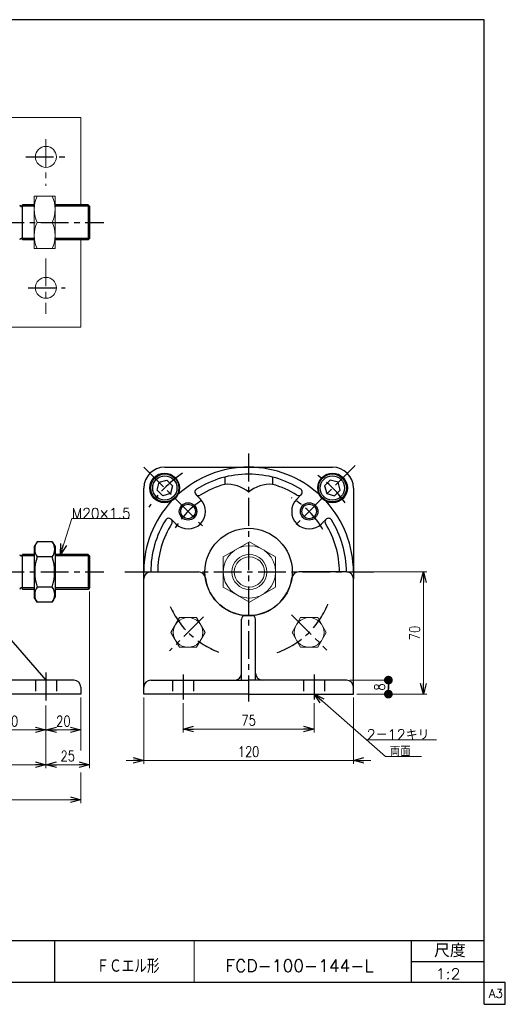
# Model space of a CAD drawing. Header units: millimetres. Extents: x -380 to 408, y -281 to 283.
# Tile 2 of 2: x 130 to 408, y -281 to 283. Entities that reach past the tile are written whole.
import ezdxf
from ezdxf.enums import TextEntityAlignment as Align

# ---------------------------------------------------------------- set-up
doc = ezdxf.new("R2010")
doc.units = ezdxf.units.MM
doc.header["$LTSCALE"] = 0.5
doc.linetypes.add('CENTER', pattern=[50.8, 31.75, -6.35, 6.35, -6.35])
doc.linetypes.add('DASHED', pattern=[19.05, 12.7, -6.35])
doc.layers.add('ZUWAKU', color=7, linetype='Continuous')
doc.styles.add('FdaStyle0', font='txt.shx', dxfattribs={"width": 0.8, "bigfont": 'bigfont'})
doc.dimstyles.new('DaDimRotatedStyle', dxfattribs={"dimtxt": 6, "dimasz": 6.000004, "dimexe": 1, "dimexo": 2, "dimgap": 1, "dimtad": 3, "dimdsep": 46, "dimtxsty": 'FdaStyle0', "dimblk1": 'OPEN30', "dimblk2": 'OPEN30', "dimsah": 1, "dimcen": 0.09, "dimclrd": 4, "dimclre": 4, "dimclrt": 4, "dimadec": 0, "dimazin": 2, "dimtfac": 1, "dimtdec": 4, "dimtmove": 0, "dimatfit": 0, "dimfxl": 1, "dimarcsym": 0})

# ---------------------------------------------------------------- blocks, each defined once
blk = doc.blocks.new('_OPEN30')
at = {"color": 0, "linetype": 'ByBlock', "lineweight": -2}
for p, q in [((-1, 0.267949), (0, 0)), ((0, 0), (-1, -0.267949)), ((0, 0), (-1, 0))]:
    blk.add_line(p, q, dxfattribs=at)
blk = doc.blocks.new('DC_GROUP_Φ100_6')
at = {"color": 4, "linetype": 'Continuous', "lineweight": 25}
for p, q in [((140.02, -16.01), (138.39, -18.83)), ((148.76, -16.01), (140.02, -16.01)), ((148.76, -16.01), (150.39, -18.83)), ((138.39, -18.83), (138.39, -47.83)), ((150.39, -18.83), (150.39, -47.83)), ((148.76, -24.67), (140.02, -24.67)), ((148.76, -41.99), (140.02, -41.99)), ((140.02, -50.65), (138.39, -47.83)), ((148.76, -50.65), (140.02, -50.65)), ((148.76, -50.65), (150.39, -47.83))]:
    blk.add_line(p, q, dxfattribs=at)
for centre, radius, start, end in [((146.35, -20.34), 7.67, 145.6111, 214.3889), ((142.44, -20.34), 7.67, 325.6111, 34.3889), ((167.34, -33.33), 28.66, 162.4111, 197.5889), ((121.44, -33.33), 28.66, 342.4111, 17.5889), ((146.35, -46.32), 7.67, 145.6111, 214.3889), ((142.44, -46.32), 7.67, 325.6111, 34.3889)]:
    blk.add_arc(centre, radius, start, end, dxfattribs=at)
blk = doc.blocks.new('DC_GROUP_Φ100_7')
at = {"color": 4, "linetype": 'Continuous', "lineweight": 13}
for p, q in [((153.44, -23.33), (159.97, -2.79)), ((159.97, -2.79), (192.73, -2.79))]:
    blk.add_line(p, q, dxfattribs=at)
at = {"color": 4, "xscale": 6.000005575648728, "yscale": 5.999978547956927, "rotation": 252.3486127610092}
blk.add_blockref('_OPEN30', (153.44, -23.33), dxfattribs=at)
at = {"color": 4, "style": 'FdaStyle0', "width": 0.777778}
blk.add_text('M20×1.5', height=6, dxfattribs=at).set_placement((159.97, -2.79), (193.57, -2.79), align=Align.FIT)
blk = doc.blocks.new('DC_GROUP_Φ100_8')
at = {"color": 4, "linetype": 'Continuous', "lineweight": 25}
for p, q in [((307.85, 19.24), (304.58, 15.97)), ((312.31, 18.04), (307.85, 19.24)), ((313.51, 13.58), (312.31, 18.04)), ((304.58, 15.97), (305.78, 11.51)), ((305.78, 11.51), (310.24, 10.31)), ((310.24, 10.31), (313.51, 13.58))]:
    blk.add_line(p, q, dxfattribs=at)
for radius in [8, 6.96]:
    blk.add_circle((309.04, 14.77), radius, dxfattribs=at)
blk = doc.blocks.new('DC_GROUP_Φ100_9')
at = {"color": 4, "linetype": 'Continuous', "lineweight": 25}
for p, q in [((208.7, 13.58), (209.9, 18.04)), ((209.9, 18.04), (214.36, 19.24)), ((214.36, 19.24), (217.62, 15.97)), ((211.97, 10.31), (208.7, 13.58)), ((216.43, 11.51), (211.97, 10.31)), ((217.62, 15.97), (216.43, 11.51))]:
    blk.add_line(p, q, dxfattribs=at)
for radius in [8, 6.96]:
    blk.add_circle((213.16, 14.77), radius, dxfattribs=at)
blk = doc.blocks.new('DC_GROUP_Φ100_10')
at = {"color": 4, "linetype": 'Continuous', "lineweight": 13}
for p, q in [((261.56, -16.01), (246.56, -24.67)), ((276.56, -24.67), (261.56, -16.01)), ((246.56, -24.67), (246.56, -41.99)), ((276.56, -41.99), (276.56, -24.67)), ((246.56, -41.99), (261.56, -50.65)), ((261.56, -50.65), (276.56, -41.99))]:
    blk.add_line(p, q, dxfattribs=at)
for radius in [15, 10, 8.65]:
    blk.add_circle((261.56, -33.33), radius, dxfattribs=at)
blk = doc.blocks.new('DC_GROUP_Φ100_11')
at = {"color": 4, "linetype": 'Continuous', "lineweight": 13}
for p, q in [((221.55, -59.46), (216.64, -67.96)), ((231.36, -59.46), (221.55, -59.46)), ((236.27, -67.96), (231.36, -59.46)), ((216.64, -67.96), (221.55, -76.46)), ((231.36, -76.46), (236.27, -67.96)), ((221.55, -76.46), (231.36, -76.46))]:
    blk.add_line(p, q, dxfattribs=at)
blk.add_circle((226.45, -67.96), 8.5, dxfattribs=at)
blk = doc.blocks.new('DC_GROUP_Φ100_12')
at = {"color": 4, "linetype": 'Continuous', "lineweight": 13}
for p, q in [((290.84, -59.46), (285.94, -67.96)), ((300.66, -59.46), (290.84, -59.46)), ((305.57, -67.96), (300.66, -59.46)), ((285.94, -67.96), (290.84, -76.46)), ((300.66, -76.46), (305.57, -67.96)), ((290.84, -76.46), (300.66, -76.46))]:
    blk.add_line(p, q, dxfattribs=at)
blk.add_circle((295.75, -67.96), 8.5, dxfattribs=at)
blk = doc.blocks.new('*D17')
at = {"color": 4, "linetype": 'Continuous', "lineweight": 13}
for p, q in [((105.1, -105.33), (105.1, -125.78)), ((145.1, -109.77), (145.1, -125.78)), ((105.1, -123.78), (145.1, -123.78))]:
    blk.add_line(p, q, dxfattribs=at)
at = {"color": 4, "xscale": 6.000005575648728, "yscale": 5.999978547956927}
for p, rotation in [((105.1, -123.78), 180), ((145.1, -123.78), 360)]:
    blk.add_blockref('_OPEN30', p, dxfattribs=dict(at, rotation=rotation))
at = {"color": 4, "insert": (125.1, -121.78), "char_height": 6, "width": 22.5, "attachment_point": 8, "style": 'FdaStyle0'}
blk.add_mtext('\\T1.00;40', dxfattribs=at)
blk = doc.blocks.new('*D18')
at = {"color": 4, "linetype": 'Continuous', "lineweight": 13}
for p, q in [((165.1, -105.33), (165.1, -125.78)), ((145.1, -109.77), (145.1, -125.78)), ((145.1, -123.78), (165.1, -123.78))]:
    blk.add_line(p, q, dxfattribs=at)
at = {"color": 4, "xscale": 6.000005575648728, "yscale": 5.999978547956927}
for p, rotation in [((145.1, -123.78), 180), ((165.1, -123.78), 360)]:
    blk.add_blockref('_OPEN30', p, dxfattribs=dict(at, rotation=rotation))
at = {"color": 4, "insert": (155.1, -121.78), "char_height": 6, "width": 22.5, "attachment_point": 8, "style": 'FdaStyle0'}
blk.add_mtext('\\T1.00;20', dxfattribs=at)
blk = doc.blocks.new('*D19')
at = {"color": 4, "linetype": 'Continuous', "lineweight": 13}
for p, q in [((223.6, -108.49), (223.6, -125.31)), ((298.6, -108.49), (298.6, -125.31)), ((223.6, -123.31), (298.6, -123.31))]:
    blk.add_line(p, q, dxfattribs=at)
at = {"color": 4, "xscale": 6.000005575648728, "yscale": 5.999978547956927}
for p, rotation in [((223.6, -123.31), 180), ((298.6, -123.31), 360)]:
    blk.add_blockref('_OPEN30', p, dxfattribs=dict(at, rotation=rotation))
at = {"color": 4, "insert": (261.1, -121.31), "char_height": 6, "width": 22.5, "attachment_point": 8, "style": 'FdaStyle0'}
blk.add_mtext('\\T1.00;75', dxfattribs=at)
blk = doc.blocks.new('DA_IMAGEDIMGROUP_1')
at = {"color": 4, "linetype": 'Continuous', "lineweight": 13}
for p, q in [((201.1, -105.31), (201.1, -143.31)), ((321.1, -105.31), (321.1, -143.31)), ((191.1, -141.31), (201.1, -141.31)), ((201.1, -141.31), (321.1, -141.31)), ((331.1, -141.31), (321.1, -141.31))]:
    blk.add_line(p, q, dxfattribs=at)
at = {"color": 4, "xscale": 6.000005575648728, "yscale": 5.999978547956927}
for p, rotation in [((201.1, -141.31), 360), ((321.1, -141.31), 180)]:
    blk.add_blockref('_OPEN30', p, dxfattribs=dict(at, rotation=rotation))
at = {"color": 4, "insert": (261.1, -139.31), "char_height": 6, "width": 30, "attachment_point": 8, "style": 'FdaStyle0'}
blk.add_mtext('\\T1.00;120', dxfattribs=at)
blk = doc.blocks.new('_DOT')
at = {"color": 0, "linetype": 'ByBlock', "lineweight": -2}
blk.add_line((-0.5, 0), (-1, 0), dxfattribs=at)
at = {"color": 0, "linetype": 'ByBlock', "const_width": 0.5}
blk.add_lwpolyline([(-0.25, 0, 1), (0.25, 0, 1)], format="xyb", close=True, dxfattribs=at)
blk = doc.blocks.new('*D21')
at = {"color": 4, "linetype": 'Continuous', "lineweight": 13}
for p, q in [((319.1, -95.31), (343.1, -95.31)), ((341.1, -103.31), (341.1, -95.31)), ((323.1, -103.31), (343.1, -103.31))]:
    blk.add_line(p, q, dxfattribs=at)
at = {"color": 4, "xscale": 5, "yscale": 5}
for p, rotation in [((341.1, -95.31), 90), ((341.1, -103.31), 270)]:
    blk.add_blockref('_DOT', p, dxfattribs=dict(at, rotation=rotation))
at = {"color": 4, "insert": (339.1, -99.31), "char_height": 6, "width": 15, "attachment_point": 8, "rotation": 90, "style": 'FdaStyle0'}
blk.add_mtext('\\T1.00;8', dxfattribs=at)
blk = doc.blocks.new('*D22')
at = {"color": 4, "linetype": 'Continuous', "lineweight": 13}
for p, q in [((319.1, -33.31), (363.15, -33.31)), ((361.15, -103.31), (361.15, -33.31)), ((323.1, -103.31), (363.15, -103.31))]:
    blk.add_line(p, q, dxfattribs=at)
at = {"color": 4, "xscale": 6.000005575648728, "yscale": 5.999978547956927}
for p, rotation in [((361.15, -33.31), 90), ((361.15, -103.31), 270)]:
    blk.add_blockref('_OPEN30', p, dxfattribs=dict(at, rotation=rotation))
at = {"color": 4, "insert": (359.15, -68.31), "char_height": 6, "width": 22.5, "attachment_point": 8, "rotation": 90, "style": 'FdaStyle0'}
blk.add_mtext('\\T1.00;70', dxfattribs=at)
blk = doc.blocks.new('DC_GROUP_Φ100_14')
at = {"color": 4, "linetype": 'Continuous', "lineweight": 13}
for p, q in [((150.39, 181.91), (138.39, 181.91)), ((138.39, 181.91), (138.39, 151.91)), ((150.39, 151.91), (150.39, 181.91)), ((140.01, 166.91), (148.78, 166.91)), ((138.39, 151.91), (150.39, 151.91))]:
    blk.add_line(p, q, dxfattribs=at)
for centre, start, end in [((156.46, 174.41), 155.495, 204.505), ((132.32, 174.41), 335.495, 24.505), ((156.46, 159.41), 155.495, 204.505), ((132.32, 159.41), 335.495, 24.505)]:
    blk.add_arc(centre, 18.08, start, end, dxfattribs=at)
blk = doc.blocks.new('*D28')
at = {"color": 4, "linetype": 'Continuous', "lineweight": 13}
for p, q in [((-218.9, -109.77), (-218.9, -145.78)), ((145.1, -109.77), (145.1, -145.78)), ((-218.9, -143.78), (145.1, -143.78))]:
    blk.add_line(p, q, dxfattribs=at)
at = {"color": 4, "xscale": 6.000005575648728, "yscale": 5.999978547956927}
for p, rotation in [((-218.9, -143.78), 180), ((145.1, -143.78), 360)]:
    blk.add_blockref('_OPEN30', p, dxfattribs=dict(at, rotation=rotation))
at = {"color": 4, "insert": (-36.9, -141.78), "char_height": 6, "width": 15, "attachment_point": 8, "style": 'FdaStyle0'}
blk.add_mtext('\\T1.00;B', dxfattribs=at)
blk = doc.blocks.new('*D29')
at = {"color": 4, "linetype": 'Continuous', "lineweight": 13}
for p, q in [((170.1, -44.51), (170.1, -145.78)), ((145.1, -109.77), (145.1, -145.78)), ((145.1, -143.78), (170.1, -143.78))]:
    blk.add_line(p, q, dxfattribs=at)
at = {"color": 4, "xscale": 6.000005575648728, "yscale": 5.999978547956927}
for p, rotation in [((145.1, -143.78), 180), ((170.1, -143.78), 360)]:
    blk.add_blockref('_OPEN30', p, dxfattribs=dict(at, rotation=rotation))
at = {"color": 4, "insert": (157.6, -141.78), "char_height": 6, "width": 22.5, "attachment_point": 8, "style": 'FdaStyle0'}
blk.add_mtext('\\T1.00;25', dxfattribs=at)
blk = doc.blocks.new('DC_GROUP_Φ100_19')
at = {"color": 4, "linetype": 'Continuous', "lineweight": 13}
for p, q in [((-238.9, -105.33), (-238.9, -165.78)), ((165.1, -105.33), (165.1, -135.55)), ((165.1, -148.18), (165.1, -165.78)), ((-238.9, -163.78), (165.1, -163.78))]:
    blk.add_line(p, q, dxfattribs=at)
at = {"color": 4, "xscale": 6.000005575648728, "yscale": 5.999978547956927}
for p, rotation in [((-238.9, -163.78), 180), ((165.1, -163.78), 360)]:
    blk.add_blockref('_OPEN30', p, dxfattribs=dict(at, rotation=rotation))
at = {"color": 4, "style": 'FdaStyle0'}
blk.add_text('C', height=6, dxfattribs=at).set_placement((-39.9, -161.78), (-33.9, -161.78), align=Align.FIT)

msp = doc.modelspace()

# ---------------------------------------------------------------- linework, layer by layer
at = {"color": 4, "linetype": 'Continuous', "lineweight": 13}
for p, q in [((105.104, 226.911), (165.097, 226.911)), ((165.097, 226.911), (165.097, 176.911)), ((138.393, 176.911), (138.393, 156.911)), ((165.097, 156.911), (165.097, 106.911)), ((165.097, 106.911), (105.097, 106.911)), ((298.603, -103.202), (339.427, -139.059)), ((328.57, -129.523), (368.555, -129.523)), ((339.427, -139.059), (359.987, -139.059))]:
    msp.add_line(p, q, dxfattribs=at)
at = {"color": 4, "linetype": 'CENTER', "lineweight": 13}
for p, q in [((145.104, 214.471), (145.104, 187.834)), ((145.104, 146.157), (145.104, 114.507))]:
    msp.add_line(p, q, dxfattribs=at)
at = {"color": 4, "linetype": 'CENTER', "lineweight": 25}
for p, q in [((133.632, 204.411), (158.388, 204.411)), ((-187.995, 166.911), (178.276, 166.911)), ((134.885, 129.411), (156.194, 129.411)), ((261.103, 34.432), (261.103, -107.456)), ((201.076, 26.699), (235.566, -7.791)), ((321.999, 27.568), (287.106, -7.325)), ((-187.995, -33.328), (178.276, -33.328)), ((190.35, -33.328), (332.774, -33.328)), ((235.287, -59.124), (215.923, -78.488)), ((285.699, -57.905), (305.858, -78.063)), ((145.104, -91.008), (145.104, -107.767)), ((223.603, -92.147), (223.603, -106.492)), ((223.603, -92.147), (223.603, -106.492)), ((298.603, -92.147), (298.603, -106.492)), ((298.603, -92.147), (298.603, -106.492))]:
    msp.add_line(p, q, dxfattribs=at)
at = {"color": 4, "linetype": 'Continuous', "lineweight": 25}
for p, q in [((138.393, 176.096), (130.949, 176.096)), ((138.393, 176.911), (131.794, 176.911)), ((131.794, 156.946), (131.794, 176.911)), ((169.289, 176.911), (150.393, 176.911)), ((170.104, 176.096), (150.393, 176.096)), ((170.104, 176.096), (169.289, 176.911)), ((169.289, 176.911), (169.289, 156.911)), ((170.104, 176.096), (170.104, 157.726)), ((170.104, 176.096), (170.104, 157.726)), ((138.393, 157.726), (130.949, 157.726)), ((138.393, 156.911), (131.794, 156.911)), ((170.104, 157.726), (150.393, 157.726)), ((169.289, 156.911), (150.393, 156.911)), ((170.104, 157.726), (169.289, 156.911)), ((213.103, 26.672), (261.103, 26.672)), ((261.348, 26.672), (309.103, 26.672)), ((247.403, 20.97), (247.403, 16.835)), ((274.803, 20.97), (274.803, 16.835)), ((201.103, -37.308), (201.103, 14.672)), ((321.103, 14.672), (321.103, -37.308)), ((230.945, 10.972), (233.526, 8.391)), ((291.261, 10.972), (288.68, 8.391)), ((216.803, -3.17), (219.384, -5.751)), ((305.403, -3.17), (302.822, -5.751)), ((138.393, -24.143), (130.949, -24.143)), ((138.393, -23.328), (131.794, -23.328)), ((131.794, -43.293), (131.794, -23.328)), ((169.289, -23.328), (150.393, -23.328)), ((170.104, -24.143), (150.393, -24.143)), ((170.104, -24.143), (169.289, -23.328)), ((169.289, -23.328), (169.289, -43.328)), ((170.104, -24.143), (170.104, -42.513)), ((170.104, -24.143), (170.104, -42.513)), ((205.103, -33.308), (232.38, -33.308)), ((205.103, -33.308), (232.38, -33.308)), ((317.103, -33.308), (289.826, -33.308)), ((317.103, -33.308), (289.826, -33.308)), ((201.103, -103.308), (201.103, -37.308)), ((201.103, -103.308), (201.103, -37.308)), ((321.103, -103.308), (321.103, -37.308)), ((321.103, -103.308), (321.103, -37.308)), ((138.393, -42.513), (130.949, -42.513)), ((138.393, -43.328), (131.794, -43.328)), ((170.104, -42.513), (150.393, -42.513)), ((169.289, -43.328), (150.393, -43.328)), ((170.104, -42.513), (169.289, -43.328)), ((257.103, -95.308), (257.103, -60.308)), ((257.103, -95.308), (257.103, -60.308)), ((261.103, -58.308), (259.103, -58.308)), ((261.103, -58.308), (259.103, -58.308)), ((261.103, -58.308), (263.103, -58.308)), ((261.103, -58.308), (263.103, -58.308)), ((265.103, -95.308), (265.103, -60.308)), ((265.103, -95.308), (265.103, -60.308)), ((120.104, -66.422), (145.104, -95.328)), ((161.104, -95.328), (117.104, -95.328)), ((205.103, -95.308), (261.103, -95.308)), ((205.103, -95.308), (261.103, -95.308)), ((317.103, -95.308), (261.103, -95.308)), ((317.103, -95.308), (261.103, -95.308)), ((165.104, -99.328), (165.104, -103.328)), ((165.104, -103.328), (105.104, -103.328)), ((261.103, -103.308), (201.103, -103.308)), ((261.103, -103.308), (201.103, -103.308)), ((261.103, -103.308), (321.103, -103.308)), ((261.103, -103.308), (321.103, -103.308))]:
    msp.add_line(p, q, dxfattribs=at)
at = {"color": 4, "linetype": 'DASHED', "lineweight": 25}
for p, q in [((139.104, -95.328), (139.104, -103.328)), ((151.104, -95.328), (151.104, -103.328)), ((217.603, -95.308), (217.603, -103.308)), ((217.603, -95.308), (217.603, -103.308)), ((229.603, -95.308), (229.603, -103.308)), ((229.603, -95.308), (229.603, -103.308)), ((292.603, -95.308), (292.603, -103.308)), ((292.603, -95.308), (292.603, -103.308)), ((304.603, -95.308), (304.603, -103.308)), ((304.603, -95.308), (304.603, -103.308))]:
    msp.add_line(p, q, dxfattribs=at)
at = {"color": 4, "linetype": 'Continuous', "lineweight": 13}
for centre in [(145.104, 204.411), (145.104, 129.411)]:
    msp.add_circle(centre, 6, dxfattribs=at)
at = {"color": 4, "linetype": 'Continuous', "lineweight": 25}
for centre, radius in [((213.02, 14.755), 8.5), ((309.186, 14.755), 8.5), ((226.455, 1.32), 5), ((295.751, 1.32), 5), ((226.455, 1.32), 4.2), ((295.751, 1.32), 4.2), ((261.103, -33.328), 25)]:
    msp.add_circle(centre, radius, dxfattribs=at)
for centre, radius, start, end in [((130.949, 176.911), 0.845, 180, 357.62816), ((130.949, 156.911), 0.845, 2.37184, 180), ((213.103, 14.672), 12, 90, 180), ((261.103, -33.328), 60, 90, 132.42335), ((261.103, -33.328), 56, 90, 122.16041), ((261.103, -33.328), 56, 57.83959, 90), ((261.103, -33.328), 60, 47.57665, 89.76563), ((309.103, 14.672), 12, 0, 90), ((232.359, 12.386), 2, 122.16041, 302.16041), ((261.103, -33.328), 52, 105.27556, 122.16041), ((248.564, -3.131), 20, 51.01605, 93.32953), ((273.641, -3.131), 20, 86.67047, 128.98395), ((261.103, -33.328), 52, 57.83959, 74.72444), ((289.847, 12.386), 2, 237.83959, 57.83959), ((261.103, -33.328), 60, 137.57665, 179.76563), ((226.455, 1.32), 10, 225, 45), ((295.751, 1.32), 10, 135, 315), ((261.103, -33.328), 60, 0, 42.42335), ((261.103, -33.328), 56, 147.83959, 180), ((215.389, -4.584), 2, 327.83959, 147.83959), ((306.817, -4.584), 2, 32.16041, 212.16041), ((261.103, -33.328), 56, 0, 32.16041), ((261.103, -33.328), 52, 147.83959, 180), ((261.103, -33.328), 52, 0, 32.16041), ((130.949, -23.328), 0.845, 180, 357.62816), ((205.103, -37.308), 4, 90, 180), ((205.103, -37.308), 4, 90, 180), ((232.38, -37.308), 4, 7.92814, 90), ((232.38, -37.308), 4, 7.92814, 90), ((289.826, -37.308), 4, 90, 172.07186), ((289.826, -37.308), 4, 90, 172.07186), ((317.103, -37.308), 4, 0, 90), ((317.103, -37.308), 4, 0, 90), ((261.103, -33.308), 25, 187.92814, 270), ((261.103, -33.308), 25, 187.92814, 270), ((261.103, -33.308), 25, 270, 352.07186), ((261.103, -33.308), 25, 270, 352.07186), ((130.949, -43.328), 0.845, 2.37184, 180), ((259.103, -60.308), 2, 90, 180), ((259.103, -60.308), 2, 90, 180), ((263.103, -60.308), 2, 0, 90), ((263.103, -60.308), 2, 0, 90), ((161.104, -99.328), 4, 0, 90), ((205.103, -99.308), 4, 90, 180), ((205.103, -99.308), 4, 90, 180), ((253.103, -91.308), 4, 270, 0), ((253.103, -91.308), 4, 270, 0), ((269.103, -91.308), 4, 180, 270), ((269.103, -91.308), 4, 180, 270), ((317.103, -99.308), 4, 0, 90), ((317.103, -99.308), 4, 0, 90)]:
    msp.add_arc(centre, radius, start, end, dxfattribs=at)
at = {"color": 4, "linetype": 'CENTER', "lineweight": 25}
for centre, radius, start, end in [((261.103, -33.328), 68, 123.76225, 147.01796), ((261.103, -33.328), 68, 35.63092, 56.42583), ((261.103, -33.328), 49, 123.2866, 148.90521), ((261.103, -33.328), 49, 29.70803, 60.04185), ((261.103, -33.308), 49, 289.50648, 339.23482), ((261.103, -33.308), 49, 289.50648, 339.23482), ((261.103, -33.308), 49, 203.86721, 249.47002), ((261.103, -33.308), 49, 203.86721, 249.47002)]:
    msp.add_arc(centre, radius, start, end, dxfattribs=at)
at = {"layer": 'ZUWAKU', "color": 5, "linetype": 'Continuous', "lineweight": 25}
for p, q in [((396, 283), (-380, 283)), ((396, -281), (396, 283)), ((408, -268.5), (-380, -268.5)), ((408, -281), (408, -268.5)), ((396, -281), (408, -281))]:
    msp.add_line(p, q, dxfattribs=at)
at = {"layer": 'ZUWAKU', "color": 4, "linetype": 'Continuous', "lineweight": 25}
for p, q in [((14, -244.5), (396, -244.5)), ((150, -244.5), (150, -268.5)), ((354.27, -268.5), (354.27, -244.5)), ((354.27, -256.5), (396, -256.5))]:
    msp.add_line(p, q, dxfattribs=at)
at = {"layer": 'ZUWAKU', "color": 4, "linetype": 'Continuous', "lineweight": 13}
msp.add_line((230, -244.5), (230, -268.5), dxfattribs=at)

# ---------------------------------------------------------------- block references
at = {"linetype": 'Continuous'}
for name in ['DC_GROUP_Φ100_14', 'DC_GROUP_Φ100_9', 'DC_GROUP_Φ100_8', 'DC_GROUP_Φ100_7', 'DC_GROUP_Φ100_6', 'DC_GROUP_Φ100_10', 'DC_GROUP_Φ100_11', 'DC_GROUP_Φ100_12', 'DC_GROUP_Φ100_19', 'DA_IMAGEDIMGROUP_1']:
    msp.add_blockref(name, (0, 0), dxfattribs=at)
at = {"color": 4, "xscale": 6.000005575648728, "yscale": 5.999978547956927, "rotation": 138.7067854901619}
msp.add_blockref('_OPEN30', (298.603, -103.202), dxfattribs=at)

# ---------------------------------------------------------------- texts
at = {"color": 4, "style": 'FdaStyle0'}
for s, height, width, p, p2 in [('2－12キリ', 6, 0.909091, (328.57, -129.523), (364.57, -129.523)), ('両面', 6, 0.833333, (341.872, -139.059), (353.872, -139.059)), ('ＦＣエル形', 8, 0.692308, (174.097, -263.098), (210.097, -263.098)), ('FCD-100-144-L', 7, 0.823301, (247.818, -262.423), (332.618, -262.423)), ('1:2', 6, 0.8, (368.047, -266.523), (382.447, -266.523))]:
    msp.add_text(s, height=height, dxfattribs=dict(at, width=width)).set_placement(p, p2, align=Align.FIT)
at = {"layer": 'ZUWAKU', "color": 4, "style": 'FdaStyle0', "width": 0.749175}
msp.add_text('尺度', height=7.6, dxfattribs=at).set_placement((367.23, -254.06), (385.39, -254.06), align=Align.FIT)
at = {"layer": 'ZUWAKU', "color": 7, "style": 'FdaStyle0', "width": 0.8}
msp.add_text('A3', height=5, dxfattribs=at).set_placement((398.615, -277.25), (406.615, -277.25), align=Align.FIT)

# ---------------------------------------------------------------- dimensions: what is measured, and where the dimension line sits
at = {"linetype": 'Continuous', "lineweight": 13}
for base, p2, override, picture, middle in [((361.147, -33.308), (317.103, -33.308), {"dimtxt": 6, "dimasz": 6.000004, "dimexe": 2, "dimexo": 2, "dimgap": 2, "dimtad": 3, "dimtih": 0, "dimtoh": 0, "dimdec": 2, "dimzin": 8, "dimtxsty": 'FdaStyle0', "dimblk1": 'OPEN30', "dimblk2": 'OPEN30', "dimsah": 1, "dimclrd": 4, "dimclre": 4, "dimclrt": 4, "dimazin": 2, "dimtofl": 1, "dimatfit": 0, "dimtolj": 0, "dimtzin": 8}, '*D22', (361.147, -68.308)), ((341.103, -95.308), (317.103, -95.308), {"dimtxt": 6, "dimasz": 5, "dimexe": 2, "dimexo": 2, "dimgap": 2, "dimtad": 3, "dimtih": 0, "dimtoh": 0, "dimdec": 2, "dimzin": 8, "dimtxsty": 'FdaStyle0', "dimblk1": 'DOT', "dimblk2": 'DOT', "dimsah": 1, "dimclrd": 4, "dimclre": 4, "dimclrt": 4, "dimazin": 2, "dimtofl": 1, "dimatfit": 0, "dimtolj": 0, "dimtzin": 8}, '*D21', (341.103, -99.308))]:
    dim = msp.add_linear_dim(base=base, p1=(321.103, -103.308), p2=p2, angle=90, dimstyle='DaDimRotatedStyle', override=override, dxfattribs=at)
    dim.commit()
    dim.dimension.update_dxf_attribs({"geometry": picture, "text_midpoint": middle})
for base, p1, p2, picture, middle in [((170.104, -143.782), (145.104, -107.767), (170.104, -42.513), '*D29', (157.604, -143.782)), ((145.104, -123.782), (105.104, -103.328), (145.104, -107.767), '*D17', (125.104, -123.782)), ((165.104, -123.782), (145.104, -107.767), (165.104, -103.328), '*D18', (155.104, -123.782)), ((298.603, -123.308), (223.603, -106.492), (298.603, -106.492), '*D19', (261.103, -123.308))]:
    dim = msp.add_linear_dim(base=base, p1=p1, p2=p2, dimstyle='DaDimRotatedStyle', override={"dimtxt": 6, "dimasz": 6.000004, "dimexe": 2, "dimexo": 2, "dimgap": 2, "dimtad": 3, "dimtih": 0, "dimtoh": 0, "dimdec": 2, "dimzin": 8, "dimtxsty": 'FdaStyle0', "dimblk1": 'OPEN30', "dimblk2": 'OPEN30', "dimsah": 1, "dimclrd": 4, "dimclre": 4, "dimclrt": 4, "dimazin": 2, "dimtofl": 1, "dimatfit": 0, "dimtolj": 0, "dimtzin": 8}, dxfattribs=at)
    dim.commit()
    dim.dimension.update_dxf_attribs({"geometry": picture, "text_midpoint": middle})
dim = msp.add_linear_dim(base=(145.104, -143.782), p1=(-218.896, -107.767), p2=(145.104, -107.767), text='B', dimstyle='DaDimRotatedStyle', override={"dimtxt": 6, "dimasz": 6.000004, "dimexe": 2, "dimexo": 2, "dimgap": 2, "dimtad": 3, "dimtih": 0, "dimtoh": 0, "dimdec": 2, "dimzin": 8, "dimtxsty": 'FdaStyle0', "dimblk1": 'OPEN30', "dimblk2": 'OPEN30', "dimsah": 1, "dimclrd": 4, "dimclre": 4, "dimclrt": 4, "dimazin": 2, "dimtofl": 1, "dimatfit": 0, "dimtolj": 0, "dimtzin": 8}, dxfattribs=at)
dim.commit()
dim.dimension.update_dxf_attribs({"geometry": '*D28', "text_midpoint": (-36.896, -143.782)})

doc.saveas('drawing.dxf')
